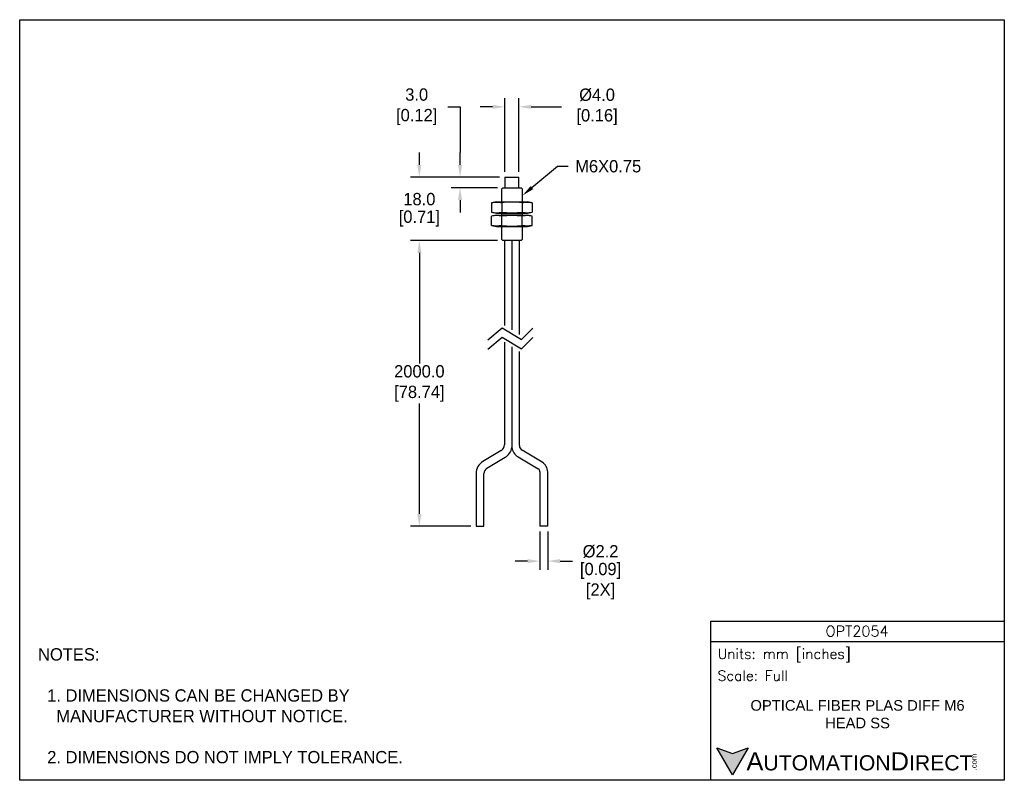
# Model space of a CAD drawing. Header units: inches. Extents: x 0 to 279, y 0 to 216.
import ezdxf
from ezdxf import colors
from ezdxf.entities.mleader import LeaderData, LeaderLine
from ezdxf.math import Vec2, Vec3

# ---------------------------------------------------------------- set-up
doc = ezdxf.new("R2010")
doc.units = ezdxf.units.IN
doc.header["$LTSCALE"] = 10
doc.header["$MEASUREMENT"] = 0
doc.layers.add('DIMENSIONS', color=140, linetype='Continuous')
doc.layers.add('TEXT', color=140, linetype='Continuous')
doc.styles.add('ROMANS', font='romans.shx')
doc.styles.add('型式1', font='txt')
doc.dimstyles.get("Standard").update_dxf_attribs({"dimtxt": 3.5, "dimasz": 3.5, "dimexe": 2.5, "dimexo": 1.5, "dimgap": 1, "dimtad": 0, "dimtih": 1, "dimtoh": 1, "dimdec": 1, "dimzin": 0, "dimdsep": 46, "dimtxsty": 'Standard', "dimcen": 0, "dimadec": 0, "dimazin": 0, "dimtfac": 1, "dimtdec": 1, "dimtofl": 0, "dimtmove": 0, "dimatfit": 3, "dimfxl": 1, "dimtolj": 1, "dimtzin": 0, "dimarcsym": 0})

# ---------------------------------------------------------------- blocks, each defined once
blk = doc.blocks.new('*D10')
at = {"layer": 'DEFPOINTS', "color": 0, "transparency": 16777216}
for p in [(147.63, 72.1), (149.83, 72.1), (149.83, 62.2)]:
    blk.add_point(p, dxfattribs=at)
at = {"layer": 'DIMENSIONS', "color": 0, "lineweight": -2, "transparency": 16777216}
for p, q in [((147.63, 70.6), (147.63, 59.7)), ((149.83, 70.6), (149.83, 59.7)), ((144.13, 62.2), (140.63, 62.2)), ((153.33, 62.2), (156.83, 62.2))]:
    blk.add_line(p, q, dxfattribs=at)
at = {"layer": 'DIMENSIONS', "color": 0, "transparency": 16777216}
for points in [[(144.13, 62.79), (144.13, 61.62), (147.63, 62.2)], [(153.33, 62.79), (153.33, 61.62), (149.83, 62.2)]]:
    blk.add_solid(points, dxfattribs=at)
at = {"layer": 'DIMENSIONS', "color": 0, "transparency": 16777216, "char_height": 3.5, "attachment_point": 5}
for s, insert in [('\\A1;%%C2.2', (164.83, 64.95)), ('\\A1;[0.09]\\P[2X]', (164.83, 56.54))]:
    blk.add_mtext(s, dxfattribs=dict(at, insert=insert))
blk = doc.blocks.new('*D11')
at = {"layer": 'DEFPOINTS', "color": 0, "transparency": 16777216}
for p in [(113.41, 153.2), (137.08, 153.2), (129.53, 72.1)]:
    blk.add_point(p, dxfattribs=at)
at = {"layer": 'DIMENSIONS', "color": 0, "lineweight": -2, "transparency": 16777216}
for p, q in [((135.58, 153.2), (110.91, 153.2)), ((113.41, 149.7), (113.41, 118.32)), ((113.41, 75.6), (113.41, 106.98)), ((128.03, 72.1), (110.91, 72.1))]:
    blk.add_line(p, q, dxfattribs=at)
at = {"layer": 'DIMENSIONS', "color": 0, "transparency": 16777216}
for points in [[(112.83, 149.7), (114, 149.7), (113.41, 153.2)], [(112.83, 75.6), (114, 75.6), (113.41, 72.1)]]:
    blk.add_solid(points, dxfattribs=at)
at = {"layer": 'DIMENSIONS', "color": 0, "transparency": 16777216, "insert": (113.41, 112.65), "char_height": 3.5, "attachment_point": 5}
blk.add_mtext('\\A1;2000.0\\P[78.74]', dxfattribs=at)
blk = doc.blocks.new('*D12')
at = {"layer": 'DEFPOINTS', "color": 0, "transparency": 16777216}
for p in [(124.96, 171.2), (137.68, 171.2), (137.08, 168.2)]:
    blk.add_point(p, dxfattribs=at)
at = {"layer": 'DIMENSIONS', "color": 0, "lineweight": -2, "transparency": 16777216}
for p, q in [((121.46, 191.21), (124.96, 191.21)), ((124.96, 191.21), (124.96, 178.2)), ((124.96, 174.7), (124.96, 178.2)), ((136.18, 171.2), (122.46, 171.2)), ((135.58, 168.2), (122.46, 168.2)), ((124.96, 164.7), (124.96, 161.2))]:
    blk.add_line(p, q, dxfattribs=at)
at = {"layer": 'DIMENSIONS', "color": 0, "transparency": 16777216}
for points in [[(124.38, 174.7), (125.55, 174.7), (124.96, 171.2)], [(124.38, 164.7), (125.55, 164.7), (124.96, 168.2)]]:
    blk.add_solid(points, dxfattribs=at)
at = {"layer": 'DIMENSIONS', "color": 0, "transparency": 16777216, "insert": (112, 191.21), "char_height": 3.5, "attachment_point": 5}
blk.add_mtext('\\A1; 3.0\\P [0.12]', dxfattribs=at)
blk = doc.blocks.new('*D13')
at = {"layer": 'DEFPOINTS', "color": 0, "transparency": 16777216}
for p in [(113.41, 171.2), (137.68, 171.2), (137.08, 153.2)]:
    blk.add_point(p, dxfattribs=at)
at = {"layer": 'DIMENSIONS', "color": 0, "lineweight": -2, "transparency": 16777216}
for p, q in [((113.41, 174.7), (113.41, 178.2)), ((136.18, 171.2), (110.91, 171.2)), ((135.58, 153.2), (110.91, 153.2)), ((113.41, 149.7), (113.41, 146.2))]:
    blk.add_line(p, q, dxfattribs=at)
at = {"layer": 'DIMENSIONS', "color": 0, "transparency": 16777216}
for points in [[(112.83, 174.7), (114, 174.7), (113.41, 171.2)], [(112.83, 149.7), (114, 149.7), (113.41, 153.2)]]:
    blk.add_solid(points, dxfattribs=at)
at = {"layer": 'DIMENSIONS', "color": 0, "transparency": 16777216, "char_height": 3.5, "attachment_point": 5}
for s, insert in [('\\A1;18.0', (113.41, 164.95)), ('\\A1;[0.71]', (113.41, 159.45))]:
    blk.add_mtext(s, dxfattribs=dict(at, insert=insert))
blk = doc.blocks.new('*D14')
at = {"layer": 'DEFPOINTS', "color": 0, "transparency": 16777216}
for p in [(141.68, 191.16), (137.68, 171.2), (141.68, 171.2)]:
    blk.add_point(p, dxfattribs=at)
at = {"layer": 'DIMENSIONS', "color": 0, "lineweight": -2, "transparency": 16777216}
for p, q in [((137.68, 172.7), (137.68, 193.66)), ((141.68, 172.7), (141.68, 193.66)), ((134.18, 191.16), (130.68, 191.16)), ((145.18, 191.16), (153.73, 191.16))]:
    blk.add_line(p, q, dxfattribs=at)
at = {"layer": 'DIMENSIONS', "color": 0, "transparency": 16777216}
for points in [[(134.18, 191.74), (134.18, 190.58), (137.68, 191.16)], [(145.18, 191.74), (145.18, 190.58), (141.68, 191.16)]]:
    blk.add_solid(points, dxfattribs=at)
at = {"layer": 'DIMENSIONS', "color": 0, "transparency": 16777216, "insert": (163.19, 191.16), "char_height": 3.5, "attachment_point": 5}
blk.add_mtext('\\A1; %%C4.0\\P [0.16]', dxfattribs=at)

msp = doc.modelspace()

# ---------------------------------------------------------------- hatches: boundary and pattern name
at = {"layer": 'TEXT'}
msp.add_hatch(color=256, dxfattribs=at).paths.add_polyline_path([(206.74, 9.21), (202.31, 7.59), (197.87, 9.21), (202.31, 1.53)])

# ---------------------------------------------------------------- linework, layer by layer
for p, q in [((137.68, 171.2), (141.68, 171.2)), ((137.68, 171.2), (137.68, 168.2)), ((141.68, 168.2), (141.68, 171.2)), ((137.08, 168.2), (136.68, 167.8)), ((136.68, 167.8), (136.68, 164.2)), ((137.08, 168.2), (142.28, 168.2)), ((142.68, 167.8), (142.28, 168.2)), ((142.68, 164.2), (142.68, 167.8)), ((135.28, 164.2), (133.9, 163.96)), ((133.9, 163.96), (133.9, 161.25)), ((135.28, 164.2), (144.08, 164.2)), ((136.79, 163.96), (136.79, 161.25)), ((142.56, 163.96), (142.56, 161.25)), ((145.45, 163.96), (144.08, 164.2)), ((145.45, 163.96), (145.45, 161.25)), ((133.9, 161.25), (135.28, 161)), ((135.28, 160.4), (133.9, 160.16)), ((133.9, 157.45), (133.9, 160.16)), ((135.28, 161), (144.08, 161)), ((135.28, 160.4), (144.08, 160.4)), ((136.68, 161), (136.68, 160.4)), ((142.68, 160.4), (136.68, 160.4)), ((136.79, 157.45), (136.79, 160.16)), ((142.56, 157.45), (142.56, 160.16)), ((142.68, 160.4), (142.68, 161)), ((144.08, 161), (145.45, 161.25)), ((145.45, 160.16), (144.08, 160.4)), ((145.45, 157.45), (145.45, 160.16)), ((133.9, 157.45), (135.28, 157.2)), ((135.28, 157.2), (144.08, 157.2)), ((136.68, 157.2), (136.68, 153.6)), ((142.68, 153.6), (142.68, 157.2)), ((144.08, 157.2), (145.45, 157.45)), ((136.68, 153.6), (137.08, 153.2)), ((142.28, 153.2), (137.08, 153.2)), ((137.53, 153.2), (137.53, 129.14)), ((139.68, 153.2), (139.68, 127.84)), ((141.83, 126.55), (141.83, 153.2)), ((142.28, 153.2), (142.68, 153.6)), ((137.53, 124.32), (137.53, 95.2)), ((139.68, 123.02), (139.68, 95.2)), ((141.83, 95), (141.83, 121.73)), ((139.68, 95.2), (139.67, 95)), ((136.6, 93.57), (131.47, 90.51)), ((148.3, 90.27), (142.58, 93.68)), ((132.59, 88.62), (137.73, 91.68)), ((141.45, 91.79), (147.17, 88.38)), ((129.53, 87.1), (129.53, 72.1)), ((131.73, 72.1), (131.73, 87.1)), ((147.63, 87.57), (147.63, 72.1)), ((149.83, 72.1), (149.83, 87.57)), ((129.53, 72.1), (131.73, 72.1)), ((149.83, 72.1), (147.63, 72.1))]:
    msp.add_line(p, q)
for centre, radius, start, end in [((139.68, 132.16), 31.93, 84.8126, 95.1874), ((139.68, 193.04), 31.93, 264.8127, 275.1873), ((139.68, 128.36), 31.93, 84.8127, 95.1873), ((139.68, 189.24), 31.93, 264.8126, 275.1874), ((135.63, 95.2), 1.9, 300.8157, 0), ((143.37, 95), 1.55, 180, 239.1843), ((135.63, 95.2), 4.1, 300.8157, 349.9047), ((143.37, 95), 3.75, 187.9514, 239.1843), ((133.5, 87.1), 3.97, 120.8157, 180), ((146.69, 87.57), 3.14, 0, 59.1843), ((133.5, 87.1), 1.77, 120.8157, 180), ((146.69, 87.57), 0.94, 0, 59.1843)]:
    msp.add_arc(centre, radius, start, end)
for points in [[(133.9, 163.96), (134.43, 164.05), (134.89, 164.1), (135.34, 164.1), (135.8, 164.1), (136.26, 164.05), (136.79, 163.96)], [(142.56, 163.96), (143.09, 164.05), (143.55, 164.1), (144, 164.1), (144.46, 164.1), (144.92, 164.05), (145.45, 163.96)], [(133.9, 161.25), (134.43, 161.16), (134.89, 161.11), (135.34, 161.11), (135.8, 161.11), (136.26, 161.16), (136.79, 161.25)], [(136.79, 160.16), (136.26, 160.25), (135.81, 160.3), (135.35, 160.3), (134.89, 160.3), (134.43, 160.25), (133.9, 160.16)], [(142.56, 161.25), (143.09, 161.16), (143.55, 161.11), (144, 161.11), (144.46, 161.11), (144.92, 161.16), (145.45, 161.25)], [(145.45, 160.16), (144.92, 160.25), (144.47, 160.3), (144.01, 160.3), (143.55, 160.3), (143.09, 160.25), (142.56, 160.16)], [(136.79, 157.45), (136.26, 157.36), (135.81, 157.31), (135.35, 157.31), (134.89, 157.31), (134.43, 157.36), (133.9, 157.45)], [(145.45, 157.45), (144.92, 157.36), (144.47, 157.31), (144.01, 157.31), (143.55, 157.31), (143.09, 157.36), (142.56, 157.45)]]:
    msp.add_open_spline(points, degree=3, knots=[0, 0, 0, 0, 0.497921, 0.497921, 0.497921, 1, 1, 1, 1])
msp.add_open_spline([(139.67, 95), (139.67, 94.78), (139.66, 94.5), (139.66, 94.5)], degree=3)
at = {"layer": 'DEFPOINTS'}
msp.add_lwpolyline([(0, 215.9), (279.4, 215.9), (279.4, 0), (0, 0)], close=True, dxfattribs=at)
at = {"layer": 'DIMENSIONS'}
for points in [[(132.82, 125.03), (136.93, 128.41), (142.42, 125.11), (145.65, 128.33)], [(132.82, 122.37), (136.93, 125.75), (142.42, 122.45), (145.65, 125.67)]]:
    msp.add_lwpolyline(points, dxfattribs=at)
at = {"layer": 'TEXT'}
msp.add_line((196.09, 39.42), (279.4, 39.42), dxfattribs=at)
for points in [[(196.09, 0), (196.09, 45.17), (279.4, 45.17), (279.4, 0)], [(206.74, 9.21), (202.31, 1.53), (197.87, 9.21), (202.31, 7.59)]]:
    msp.add_lwpolyline(points, close=True, dxfattribs=at)

# ---------------------------------------------------------------- texts
for s, insert, char_height, width, attachment_point, style in [('OPT2054', (237.62, 42.33), 3, 55.9017, 5, 'ROMANS'), (' Units: mm [inches]', (196.09, 35.43), 2.8712, 83.3079, 4, 'ROMANS'), (' Scale: Full', (196.09, 29.69), 2.8712, 83.3079, 4, 'ROMANS'), ('{\\fArial|b0|i0|c0|p34;     \\H1.2x;A\\H0.8333x;UTOMATION\\H1.2x;D\\H0.8333x;IRECT}', (197.87, 5.37), 4.3068, 72.9565, 4, '型式1')]:
    msp.add_mtext(s, dxfattribs=dict(at, insert=insert, char_height=char_height, width=width, attachment_point=attachment_point, style=style))
at = {"layer": 'TEXT', "insert": (5.21, 37.5), "char_height": 3.5, "attachment_point": 1}
msp.add_mtext_dynamic_manual_height_columns('NOTES:\\P\\P  1. DIMENSIONS CAN BE CHANGED BY      \\P    MANUFACTURER WITHOUT NOTICE.\\P\\P  2. DIMENSIONS DO NOT IMPLY TOLERANCE.', width=190.8823, gutter_width=1, heights=[0], dxfattribs=at)
at = {"layer": 'TEXT', "insert": (237.75, 18.74), "char_height": 3, "width": 66.5595, "attachment_point": 5}
msp.add_mtext('{\\fArial|b0|i0|c0|p34;OPTICAL FIBER PLAS DIFF M6 HEAD SS}', dxfattribs=at)
at = {"layer": 'TEXT', "insert": (270.01, 2.84), "char_height": 1.5505, "width": 4.5946, "attachment_point": 1, "rotation": 90, "style": '型式1'}
msp.add_mtext('{\\fArial|b0|i0|c0|p34;.com}', dxfattribs=at)

# ---------------------------------------------------------------- dimensions: what is measured, and where the dimension line sits
at = {"layer": 'DIMENSIONS'}
dim = msp.add_linear_dim(base=(124.96, 171.2), p1=(137.08, 168.2), p2=(137.68, 171.2), angle=90, text=' <>', dimstyle='Standard', override={"dimpost": '\\X', "dimtmove": 1}, dxfattribs=at)
dim.commit()
dim.dimension.update_dxf_attribs({"geometry": '*D12', "text_midpoint": (120.78, 191.21), "dimtype": 160})
dim = msp.add_linear_dim(base=(141.68, 191.16), p1=(137.68, 171.2), p2=(141.68, 171.2), text=' %%C<>', dimstyle='Standard', override={"dimpost": '\\X'}, dxfattribs=at)
dim.commit()
dim.dimension.update_dxf_attribs({"geometry": '*D14', "text_midpoint": (163.19, 191.16), "dimtype": 160})
dim = msp.add_linear_dim(base=(113.41, 171.2), p1=(137.08, 153.2), p2=(137.68, 171.2), angle=90, dimstyle='Standard', override={"dimpost": '\\X'}, dxfattribs=at)
dim.commit()
dim.dimension.update_dxf_attribs({"geometry": '*D13', "text_midpoint": (113.41, 162.2)})
dim = msp.add_linear_dim(base=(113.41, 153.2), p1=(129.53, 72.1), p2=(137.08, 153.2), angle=90, text='2000.0\\P[78.74]', dimstyle='Standard', override={"dimpost": '\\X'}, dxfattribs=at)
dim.commit()
dim.dimension.update_dxf_attribs({"geometry": '*D11', "text_midpoint": (113.41, 112.65)})
dim = msp.add_linear_dim(base=(149.83, 62.2), p1=(147.63, 72.1), p2=(149.83, 72.1), text='%%C<>\\P[2X]', dimstyle='Standard', override={"dimpost": '\\X'}, dxfattribs=at)
dim.commit()
dim.dimension.update_dxf_attribs({"geometry": '*D10', "text_midpoint": (164.83, 62.2)})

# ---------------------------------------------------------------- leaders
at = {"layer": 'TEXT'}
ml = msp.add_multileader_mtext('Standard', dxfattribs=at)
ml.set_content('M6X0.75', color=256)
ml.set_leader_properties()
ml.build(insert=Vec2(0, 0))
ml.multileader.update_dxf_attribs({"text_left_attachment_type": 2, "text_right_attachment_type": 2, "dogleg_length": 3, "arrow_head_size": 3.5})
ctx = ml.context
ctx.base_point, ctx.char_height, ctx.arrow_head_size, ctx.plane_origin = Vec3(155.63, 174.31), 3.5, 3.5, Vec3(142.68, 166)
ctx.left_attachment, ctx.right_attachment = 2, 2
notes = []
notes.append((ctx, [(0, (1, 1, 0), (152.63, 174.31), (1, 0), 3, [(0, [(142.68, 166)], 0, [])])]))
ctx.mtext.insert, ctx.mtext.flow_direction = Vec3(157.63, 176.06), 5
for ctx, leaders in notes:
    for number, flags, end, landing, length, lines in leaders:
        leader = LeaderData()
        leader.index, (leader.has_last_leader_line, leader.has_dogleg_vector, leader.attachment_direction) = number, flags
        leader.last_leader_point, leader.dogleg_vector, leader.dogleg_length = Vec3(end), Vec3(landing), length
        for number, points, colour, breaks in lines:
            line = LeaderLine()
            line.index, line.vertices, line.color, line.breaks = number, Vec3.list(points), colors.encode_raw_color(colour), breaks
            leader.lines.append(line)
        ctx.leaders.append(leader)

doc.saveas('drawing.dxf')
